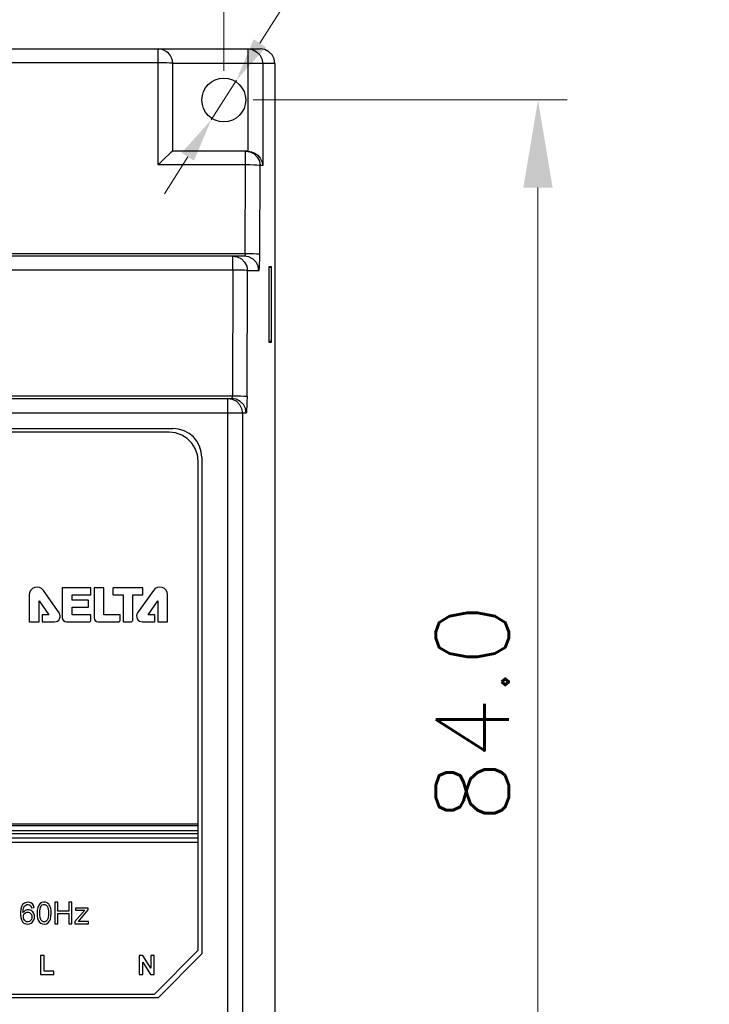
# Model space of a CAD drawing. Header units: inches. Extents: x 0 to 5108, y 0 to 2887.
# Tile 7 of 8: x 306 to 354, y 129 to 196. Entities that reach past the tile are written whole.
import ezdxf

# ---------------------------------------------------------------- set-up
doc = ezdxf.new("R2010")
doc.units = ezdxf.units.IN
doc.header["$MEASUREMENT"] = 0
doc.layers.add('Dimension', color=2, linetype='Continuous', lineweight=9)
doc.styles.add('ROMANS', font='romans')
doc.dimstyles.new('yutana', dxfattribs={"dimscale": 2, "dimtxt": 2, "dimasz": 1.5, "dimexe": 1, "dimexo": 1, "dimgap": 1, "dimtad": 1, "dimdec": 1, "dimzin": 0, "dimdsep": 46, "dimtxsty": 'ROMANS', "dimcen": 0, "dimadec": 0, "dimazin": 0, "dimtp": 0.01, "dimtm": 0.01, "dimtfac": 1, "dimtdec": 1, "dimtmove": 0, "dimatfit": 3, "dimfxl": 1, "dimtolj": 1, "dimtzin": 0, "dimlwd": 0, "dimlwe": 0, "dimarcsym": 0})

# ---------------------------------------------------------------- blocks, each defined once
blk = doc.blocks.new('*D8')
at = {"layer": 'Defpoints', "color": 0}
for p in [(320.306, 190.501), (341.806, 190.501), (274.306, 106.501)]:
    blk.add_point(p, dxfattribs=at)
at = {"layer": 'Dimension', "color": 0, "lineweight": 0}
for p, q in [((322.306, 190.501), (343.806, 190.501)), ((341.806, 112.501), (341.806, 184.501)), ((276.306, 106.501), (343.806, 106.501))]:
    blk.add_line(p, q, dxfattribs=at)
at = {"layer": 'Dimension', "color": 0}
for points in [[(340.806, 184.501), (342.806, 184.501), (341.806, 190.501)], [(340.806, 112.501), (342.806, 112.501), (341.806, 106.501)]]:
    blk.add_solid(points, dxfattribs=at)
at = {"layer": 'Dimension', "color": 0, "insert": (337.306, 148.501), "char_height": 5, "attachment_point": 5, "rotation": 90, "style": 'ROMANS'}
blk.add_mtext('\\A1;84.0', dxfattribs=at)
blk = doc.blocks.new('*D6')
at = {"color": 0, "lineweight": 0}
for p, q in [((274.306, 108.501), (274.306, 209.001)), ((320.306, 192.501), (320.306, 209.001)), ((277.306, 207.001), (317.306, 207.001))]:
    blk.add_line(p, q, dxfattribs=at)
at = {"color": 0}
for points in [[(277.306, 207.501), (277.306, 206.501), (274.306, 207.001)], [(317.306, 207.501), (317.306, 206.501), (320.306, 207.001)]]:
    blk.add_solid(points, dxfattribs=at)
at = {"layer": 'Defpoints', "color": 0}
for p in [(320.306, 207.001), (320.306, 190.501), (274.306, 106.501)]:
    blk.add_point(p, dxfattribs=at)
at = {"color": 0, "insert": (297.306, 211.001), "char_height": 4, "attachment_point": 5, "style": 'ROMANS'}
blk.add_mtext('\\A1;46.0', dxfattribs=at)
blk = doc.blocks.new('*D9')
at = {"color": 0, "lineweight": 0}
for p, q in [((330.767, 207.001), (322.769, 194.386)), ((353.529, 207.001), (330.767, 207.001)), ((319.449, 189.149), (321.163, 191.852)), ((317.843, 186.616), (316.237, 184.082))]:
    blk.add_line(p, q, dxfattribs=at)
at = {"color": 0}
for points in [[(322.347, 194.653), (323.191, 194.118), (321.163, 191.852)], [(317.421, 186.883), (318.265, 186.348), (319.449, 189.149)]]:
    blk.add_solid(points, dxfattribs=at)
at = {"layer": 'Defpoints', "color": 0}
for p in [(321.163, 191.852), (319.449, 189.149)]:
    blk.add_point(p, dxfattribs=at)
at = {"color": 0, "insert": (343.148, 211.001), "char_height": 4, "attachment_point": 5, "style": 'ROMANS'}
blk.add_mtext('\\A1;2-∅3.2', dxfattribs=at)

msp = doc.modelspace()

# ---------------------------------------------------------------- linework, layer by layer
at = {"color": 7, "linetype": 'Continuous'}
for p, q in [((271.807, 194.001), (322.805, 194.001)), ((315.806, 186.053), (315.806, 194.001)), ((321.966, 186.999), (321.966, 194.001)), ((323.115, 193.952), (322.804, 194.001)), ((323.393, 193.81), (323.115, 193.952)), ((323.614, 193.589), (323.393, 193.81)), ((323.757, 193.311), (323.614, 193.589)), ((315.806, 193.053), (272.806, 193.053)), ((316.806, 187.001), (316.806, 193.001)), ((323.806, 193.001), (316.806, 193.001)), ((322.965, 193.001), (322.965, 186.001)), ((323.806, 193.001), (323.757, 193.311)), ((323.806, 193.001), (323.806, 104.001)), ((321.914, 187.001), (316.805, 187.001)), ((321.787, 186.053), (321.787, 187.001)), ((321.787, 186.053), (315.806, 186.053)), ((321.77, 179.99), (321.787, 186.053)), ((322.769, 179.937), (322.786, 186.001)), ((322.965, 186.001), (322.786, 186.001)), ((272.842, 179.99), (321.77, 179.99)), ((321.708, 179.801), (272.904, 179.801)), ((320.921, 178.853), (320.921, 179.801)), ((320.921, 178.853), (273.691, 178.853)), ((320.921, 178.853), (320.897, 170.24)), ((321.895, 170.187), (321.919, 178.801)), ((322.706, 178.801), (321.919, 178.801)), ((323.413, 173.897), (323.413, 179.104)), ((323.413, 179.104), (323.544, 179.103)), ((323.556, 179.022), (323.414, 179.02)), ((323.544, 179.103), (323.544, 173.898)), ((323.556, 179.022), (323.556, 173.98)), ((323.544, 173.898), (323.413, 173.897)), ((323.414, 173.982), (323.556, 173.98)), ((273.715, 170.24), (320.897, 170.24)), ((273.778, 170.051), (320.834, 170.051)), ((320.577, 126.951), (320.577, 170.051)), ((320.577, 170.051), (320.886, 170.002)), ((321.833, 169.051), (272.779, 169.051)), ((321.576, 169.051), (321.576, 127.951)), ((277.806, 168.001), (316.806, 168.001)), ((316.556, 167.751), (278.056, 167.751)), ((318.806, 166.001), (318.806, 132.001)), ((318.556, 132.251), (318.556, 165.75)), ((306.991, 156.598), (306.991, 154.778)), ((309.042, 155.374), (307.958, 156.905)), ((309.238, 157.058), (309.238, 155.049)), ((311.186, 157.085), (309.265, 157.085)), ((309.926, 156.236), (309.926, 156.592)), ((309.926, 156.592), (311.186, 156.592)), ((311.213, 156.619), (311.213, 157.058)), ((311.425, 157.057), (311.425, 155.03)), ((312.061, 157.084), (311.452, 157.084)), ((312.088, 155.235), (312.088, 157.057)), ((312.722, 157.053), (312.722, 156.618)), ((314.748, 157.08), (312.749, 157.08)), ((312.749, 156.591), (313.424, 156.591)), ((313.424, 156.591), (313.424, 154.778)), ((314.082, 156.591), (314.748, 156.591)), ((314.082, 154.886), (314.082, 156.591)), ((315.492, 156.905), (314.408, 155.374)), ((314.775, 156.618), (314.775, 157.053)), ((316.459, 154.778), (316.459, 156.598)), ((307.667, 154.778), (307.667, 156.191)), ((307.667, 156.191), (308.332, 155.235)), ((311.012, 156.236), (309.926, 156.236)), ((311.039, 155.777), (311.039, 156.209)), ((315.118, 155.235), (315.783, 156.191)), ((315.783, 156.191), (315.783, 154.778)), ((307.871, 155.208), (307.871, 154.778)), ((308.332, 155.235), (307.899, 155.235)), ((309.926, 155.24), (309.926, 155.75)), ((309.926, 155.75), (311.012, 155.75)), ((311.186, 155.24), (309.926, 155.24)), ((311.213, 154.886), (311.213, 155.213)), ((313.191, 155.235), (312.088, 155.235)), ((313.219, 154.886), (313.219, 155.208)), ((315.551, 155.235), (315.118, 155.235)), ((315.579, 154.778), (315.579, 155.208)), ((307.018, 154.751), (307.64, 154.751)), ((307.899, 154.751), (308.719, 154.751)), ((309.536, 154.751), (311.078, 154.751)), ((311.704, 154.751), (313.084, 154.751)), ((313.451, 154.751), (313.947, 154.751)), ((314.731, 154.751), (315.551, 154.751)), ((315.81, 154.751), (316.432, 154.751)), ((318.556, 140.898), (276.056, 140.898)), ((276.056, 140.81), (318.556, 140.81)), ((318.556, 140.437), (276.056, 140.437)), ((276.056, 140.261), (318.556, 140.261)), ((318.556, 139.928), (276.056, 139.928)), ((276.056, 139.664), (318.556, 139.664)), ((307.147, 135.168), (307.326, 135.182)), ((308.947, 135.542), (308.752, 135.542)), ((308.752, 135.542), (308.752, 134.073)), ((308.947, 134.939), (308.947, 135.542)), ((309.71, 134.939), (308.947, 134.939)), ((309.904, 135.542), (309.71, 135.542)), ((309.71, 135.542), (309.71, 134.939)), ((309.904, 134.073), (309.904, 135.542)), ((310.787, 134.997), (310.11, 134.219)), ((311.02, 135.137), (310.15, 135.137)), ((310.15, 135.137), (310.15, 134.991)), ((310.15, 134.991), (310.584, 134.991)), ((310.444, 134.342), (311.02, 135.017)), ((311.02, 135.017), (311.02, 135.137)), ((308.947, 134.765), (309.71, 134.765)), ((308.947, 134.073), (308.947, 134.765)), ((309.71, 134.765), (309.71, 134.073)), ((310.332, 134.219), (310.444, 134.342)), ((311.051, 134.229), (310.559, 134.229)), ((311.051, 134.073), (311.051, 134.229)), ((308.752, 134.073), (308.947, 134.073)), ((309.71, 134.073), (309.904, 134.073)), ((310.11, 134.219), (310.11, 134.073)), ((310.11, 134.073), (311.051, 134.073)), ((315.556, 129.251), (318.556, 132.251)), ((308.014, 131.901), (307.75, 131.901)), ((307.75, 131.901), (307.75, 130.6)), ((308.014, 130.822), (308.014, 131.901)), ((314.775, 131.901), (314.519, 131.901)), ((314.519, 131.901), (314.519, 130.6)), ((315.307, 131.033), (314.775, 131.901)), ((315.551, 131.901), (315.307, 131.901)), ((315.307, 131.901), (315.307, 131.033)), ((315.551, 130.6), (315.551, 131.901)), ((315.806, 129.001), (318.806, 132.001)), ((314.764, 131.448), (315.288, 130.6)), ((314.764, 130.6), (314.764, 131.448)), ((307.75, 130.6), (308.672, 130.6)), ((308.672, 130.822), (308.014, 130.822)), ((308.672, 130.6), (308.672, 130.822)), ((314.519, 130.6), (314.764, 130.6)), ((315.288, 130.6), (315.551, 130.6)), ((315.806, 129.001), (277.806, 129.001)), ((278.056, 129.251), (315.556, 129.251))]:
    msp.add_line(p, q, dxfattribs=at)
for points in [[(321.966, 194.001), (322.275, 193.952), (322.553, 193.81), (322.774, 193.588), (322.916, 193.31), (322.965, 193.001)], [(316.806, 193.001), (316.757, 193.017), (316.615, 193.031), (316.394, 193.043), (316.115, 193.05), (315.806, 193.053)], [(316.805, 187.001), (316.764, 186.972), (316.668, 186.888), (316.521, 186.751), (316.324, 186.562), (316.081, 186.326), (315.806, 186.053)], [(321.787, 187.001), (322.096, 186.952), (322.374, 186.81), (322.595, 186.588), (322.737, 186.31), (322.786, 186.001)], [(321.966, 186.999), (322.2, 186.959), (322.438, 186.857), (322.628, 186.715), (322.797, 186.513), (322.907, 186.29), (322.965, 186.001)], [(322.786, 186.001), (322.724, 186.016), (322.577, 186.031), (322.358, 186.042), (322.086, 186.05), (321.787, 186.053)], [(320.921, 179.801), (321.229, 179.752), (321.507, 179.61), (321.728, 179.388), (321.87, 179.11), (321.919, 178.801)], [(321.77, 179.99), (321.761, 179.896), (321.739, 179.827), (321.708, 179.801)], [(322.706, 178.801), (322.658, 179.109), (322.522, 179.379), (322.307, 179.6), (322.027, 179.748), (321.708, 179.801)], [(321.77, 179.99), (322.069, 179.987), (322.332, 179.98), (322.552, 179.968), (322.704, 179.954), (322.769, 179.938)], [(322.706, 178.801), (322.725, 178.856), (322.742, 179.015), (322.756, 179.265), (322.765, 179.581), (322.769, 179.937)], [(321.919, 178.801), (321.858, 178.816), (321.711, 178.831), (321.491, 178.842), (321.22, 178.85), (320.921, 178.853)], [(320.897, 170.24), (320.888, 170.146), (320.865, 170.077), (320.834, 170.051)], [(321.833, 169.051), (321.784, 169.359), (321.649, 169.629), (321.434, 169.85), (321.153, 169.998), (320.834, 170.051)], [(320.886, 170.002), (321.164, 169.86), (321.385, 169.638), (321.527, 169.36), (321.576, 169.051)], [(320.897, 170.24), (321.195, 170.237), (321.459, 170.23), (321.678, 170.218), (321.831, 170.204), (321.895, 170.188)], [(321.895, 170.187), (321.892, 169.834), (321.882, 169.516), (321.869, 169.266), (321.851, 169.106), (321.833, 169.051)], [(318.556, 165.75), (318.506, 166.184), (318.355, 166.618), (318.117, 167), (317.806, 167.311), (317.423, 167.549), (316.99, 167.701), (316.556, 167.751)], [(306.54, 135.379), (306.458, 135.238), (306.407, 135.06), (306.385, 134.858), (306.385, 134.663), (306.406, 134.488), (306.451, 134.334), (306.525, 134.213)], [(307.326, 135.182), (307.283, 135.328), (307.206, 135.439), (307.097, 135.512), (306.956, 135.546), (306.798, 135.537), (306.656, 135.481), (306.54, 135.379)], [(306.562, 134.831), (306.567, 134.954), (306.583, 135.068), (306.613, 135.17)], [(306.721, 134.977), (306.664, 134.941), (306.61, 134.892), (306.562, 134.831)], [(306.613, 135.17), (306.65, 135.243), (306.695, 135.305), (306.747, 135.352)], [(307.225, 134.893), (307.116, 134.978), (306.99, 135.02), (306.852, 135.02), (306.721, 134.977)], [(306.747, 135.352), (306.829, 135.391), (306.921, 135.399), (307.007, 135.376), (307.079, 135.323)], [(307.079, 135.323), (307.108, 135.28), (307.131, 135.227), (307.147, 135.168)], [(307.745, 135.462), (307.648, 135.35), (307.578, 135.194), (307.541, 135.008), (307.532, 134.798)], [(307.717, 134.798), (307.72, 134.945), (307.735, 135.078), (307.764, 135.195), (307.81, 135.293)], [(308.218, 135.5), (308.101, 135.54), (307.969, 135.546), (307.845, 135.519), (307.745, 135.462)], [(307.81, 135.293), (307.88, 135.362), (307.965, 135.395), (308.059, 135.393), (308.146, 135.355), (308.22, 135.279)], [(308.365, 135.363), (308.322, 135.419), (308.271, 135.466), (308.218, 135.5)], [(308.22, 135.279), (308.263, 135.186), (308.287, 135.072), (308.3, 134.942), (308.304, 134.797), (308.301, 134.656), (308.288, 134.528), (308.264, 134.412), (308.22, 134.316)], [(308.457, 135.144), (308.432, 135.224), (308.402, 135.298), (308.365, 135.363)], [(308.437, 134.38), (308.476, 134.563), (308.489, 134.767), (308.484, 134.965), (308.457, 135.144)], [(310.584, 134.991), (310.65, 134.991), (310.718, 134.994), (310.787, 134.997)], [(306.59, 134.549), (306.601, 134.64), (306.631, 134.719), (306.675, 134.779)], [(307.085, 134.288), (307.007, 134.228), (306.913, 134.198), (306.819, 134.206), (306.726, 134.25), (306.655, 134.324), (306.609, 134.425), (306.59, 134.549)], [(306.675, 134.779), (306.75, 134.835), (306.837, 134.863), (306.931, 134.863), (307.016, 134.834), (307.087, 134.779)], [(307.087, 134.779), (307.138, 134.699), (307.165, 134.595), (307.165, 134.478), (307.138, 134.371), (307.085, 134.288)], [(307.129, 134.111), (307.19, 134.156), (307.246, 134.218), (307.293, 134.293)], [(307.293, 134.293), (307.345, 134.455), (307.348, 134.626), (307.306, 134.776), (307.225, 134.893)], [(307.532, 134.798), (307.539, 134.618), (307.563, 134.455), (307.609, 134.315), (307.677, 134.2)], [(307.801, 134.316), (307.757, 134.412), (307.733, 134.528), (307.721, 134.657), (307.717, 134.798)], [(308.22, 134.316), (308.145, 134.239), (308.057, 134.201), (307.964, 134.201), (307.876, 134.239), (307.801, 134.316)], [(308.277, 134.135), (308.341, 134.199), (308.395, 134.282), (308.437, 134.38)], [(310.559, 134.229), (310.485, 134.227), (310.409, 134.224), (310.332, 134.219)], [(306.525, 134.213), (306.628, 134.122), (306.748, 134.067), (306.883, 134.048), (307.015, 134.063), (307.129, 134.111)], [(307.677, 134.2), (307.776, 134.111), (307.897, 134.06), (308.037, 134.049), (308.171, 134.074), (308.277, 134.135)]]:
    msp.add_lwpolyline(points, dxfattribs=at)
msp.add_circle((320.306, 190.501), 1.5, dxfattribs=at)
for centre, radius, start, end in [((315.806, 193.001), 1, 0, 90), ((316.806, 166.001), 2, 0, 90), ((307.524, 156.598), 0.532, 35.27312, 180), ((309.265, 157.058), 0.0271, 90, 180), ((311.186, 157.058), 0.0271, 0, 90), ((311.186, 156.619), 0.0271, 270, 0), ((311.452, 157.057), 0.0271, 90, 180), ((312.061, 157.057), 0.0271, 0, 90), ((312.749, 157.053), 0.0271, 90, 180), ((312.749, 156.618), 0.0271, 180, 270), ((314.748, 157.053), 0.0271, 0, 90), ((314.748, 156.618), 0.0271, 270, 0), ((315.926, 156.598), 0.532, 0, 144.72688), ((311.012, 156.209), 0.0271, 0, 90), ((307.899, 155.208), 0.0271, 90, 180), ((308.719, 155.146), 0.395, 270, 35.27312), ((311.012, 155.777), 0.0271, 270, 0), ((311.186, 155.213), 0.0271, 0, 90), ((313.191, 155.208), 0.0271, 0, 90), ((314.731, 155.146), 0.395, 144.72688, 270), ((315.551, 155.208), 0.0271, 0, 90), ((307.018, 154.778), 0.0271, 180, 270), ((307.64, 154.778), 0.0271, 270, 0), ((307.899, 154.778), 0.0271, 180, 270), ((309.536, 155.049), 0.298, 180, 270), ((311.078, 154.886), 0.135, 270, 0), ((311.704, 155.03), 0.279, 180, 270), ((313.084, 154.886), 0.135, 270, 360), ((313.451, 154.778), 0.0271, 180, 270), ((313.947, 154.886), 0.135, 270, 0), ((315.551, 154.778), 0.0271, 270, 0), ((315.81, 154.778), 0.0271, 180, 270), ((316.432, 154.778), 0.0271, 270, 0)]:
    msp.add_arc(centre, radius, start, end, dxfattribs=at)
msp.add_ellipse((321.914, 186.001), major_axis=(-1.001, 0), ratio=0.99863, start_param=-1.623156, end_param=-1.570796, dxfattribs=at)

# ---------------------------------------------------------------- dimensions: what is measured, and where the dimension line sits
dim = msp.add_linear_dim(base=(320.306, 207.001), p1=(274.306, 106.501), p2=(320.306, 190.501), dimstyle='yutana')
dim.commit()
dim.dimension.update_dxf_attribs({"geometry": '*D6', "text_midpoint": (297.306, 211.001)})
dim = msp.add_diameter_dim_2p(p1=(319.449, 189.149), p2=(321.163, 191.852), text='2-<>', dimstyle='yutana', override={"dimtoh": 1})
dim.commit()
dim.dimension.update_dxf_attribs({"geometry": '*D9', "text_midpoint": (343.148, 207.001), "dimtype": 163})
at = {"layer": 'Dimension', "color": 7}
dim = msp.add_linear_dim(base=(341.806, 190.501), p1=(274.306, 106.501), p2=(320.306, 190.501), angle=90, dimstyle='yutana', override={"dimtxt": 2.5, "dimasz": 3}, dxfattribs=at)
dim.commit()
dim.dimension.update_dxf_attribs({"geometry": '*D8', "text_midpoint": (337.306, 148.501)})

doc.saveas('drawing.dxf')
